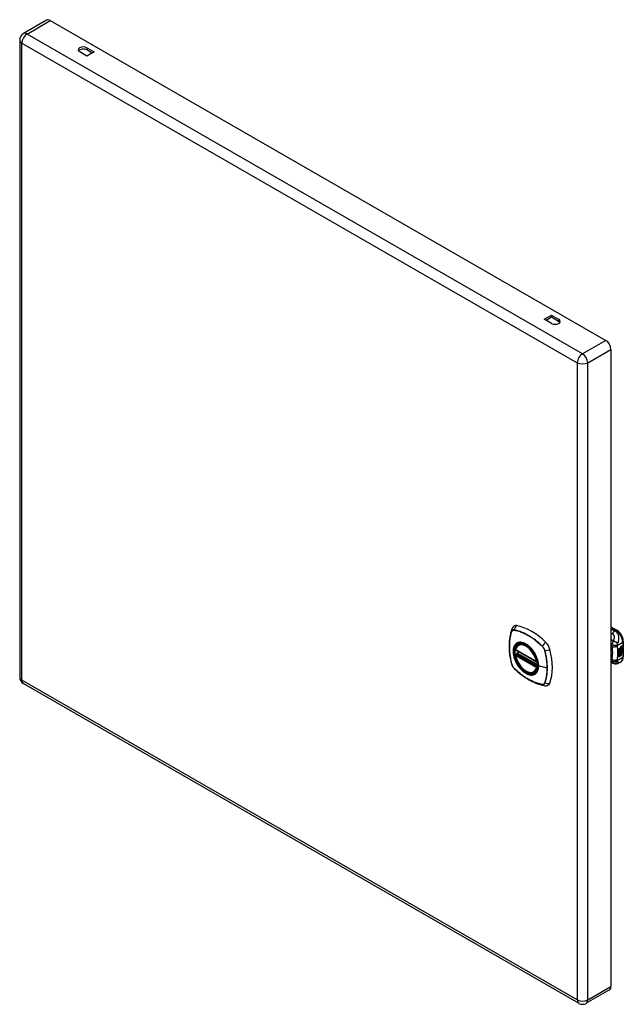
# Model space of a CAD drawing. Header units: inches. Extents: x 64.3 to 76.4, y 20.2 to 39.8.
import ezdxf

# ---------------------------------------------------------------- set-up
doc = ezdxf.new("R2010")
doc.units = ezdxf.units.IN
doc.header["$MEASUREMENT"] = 0
doc.layers.add('Visible Edges(ANSI)', color=7, linetype='Continuous', lineweight=25)
doc.layers.add('Visible Tangent Edges(ANSI)', color=7, linetype='Continuous', lineweight=25)

msp = doc.modelspace()

# ---------------------------------------------------------------- linework, layer by layer
at = {"layer": 'Visible Edges(ANSI)'}
for p, q in [((64.885, 39.76), (64.422, 39.493)), ((64.958, 39.753), (76.007, 33.39)), ((64.349, 39.367), (64.349, 26.686)), ((65.686, 39.212), (65.829, 39.13)), ((65.686, 39.047), (65.542, 39.13)), ((65.792, 39.108), (65.686, 39.169)), ((65.829, 39.13), (65.686, 39.047)), ((74.782, 33.809), (74.925, 33.892)), ((74.925, 33.726), (74.782, 33.809)), ((74.925, 33.848), (74.819, 33.787)), ((74.925, 33.892), (75.069, 33.809)), ((74.925, 33.892), (74.925, 33.848)), ((75.069, 33.766), (74.925, 33.848)), ((76.11, 33.211), (76.11, 20.53)), ((76.11, 27.691), (76.225, 27.625)), ((74.273, 27.334), (74.283, 27.34)), ((76.265, 27.253), (76.303, 27.275)), ((76.265, 27.238), (76.302, 27.259)), ((76.303, 27.259), (76.265, 27.237)), ((76.265, 27.234), (76.303, 27.256)), ((76.265, 27.237), (76.265, 27.253)), ((76.265, 27.22), (76.306, 27.244)), ((76.308, 27.243), (76.265, 27.218)), ((76.265, 27.216), (76.312, 27.243)), ((76.302, 27.266), (76.305, 27.268)), ((76.302, 27.259), (76.302, 27.266)), ((76.303, 27.265), (76.302, 27.266)), ((76.303, 27.259), (76.302, 27.259)), ((76.302, 27.245), (76.302, 27.256)), ((76.303, 27.244), (76.302, 27.245)), ((76.302, 27.235), (76.307, 27.24)), ((76.306, 27.267), (76.303, 27.265)), ((76.303, 27.265), (76.303, 27.259)), ((76.303, 27.256), (76.303, 27.244)), ((76.303, 27.244), (76.308, 27.243)), ((76.312, 27.243), (76.303, 27.234)), ((76.305, 27.259), (76.329, 27.268)), ((76.33, 27.268), (76.305, 27.258)), ((76.306, 27.267), (76.305, 27.268)), ((76.305, 27.264), (76.309, 27.266)), ((76.305, 27.258), (76.305, 27.264)), ((76.305, 27.255), (76.317, 27.249)), ((76.305, 27.246), (76.305, 27.255)), ((76.305, 27.246), (76.312, 27.244)), ((76.313, 27.244), (76.305, 27.246)), ((76.305, 27.233), (76.313, 27.243)), ((76.305, 27.227), (76.316, 27.24)), ((76.317, 27.239), (76.305, 27.224)), ((76.309, 27.268), (76.308, 27.269)), ((76.311, 27.288), (76.309, 27.289)), ((76.31, 27.286), (76.309, 27.287)), ((76.311, 27.27), (76.309, 27.271)), ((76.309, 27.266), (76.309, 27.268)), ((76.313, 27.244), (76.312, 27.244)), ((76.313, 27.299), (76.329, 27.305)), ((76.313, 27.281), (76.329, 27.287)), ((76.313, 27.243), (76.313, 27.244)), ((76.314, 27.306), (76.33, 27.312)), ((76.33, 27.304), (76.314, 27.298)), ((76.33, 27.286), (76.314, 27.28)), ((76.317, 27.239), (76.316, 27.24)), ((76.316, 27.24), (76.329, 27.234)), ((76.317, 27.249), (76.33, 27.264)), ((76.33, 27.233), (76.317, 27.239)), ((76.32, 27.289), (76.33, 27.293)), ((76.32, 27.271), (76.33, 27.275)), ((76.32, 27.246), (76.329, 27.256)), ((76.32, 27.245), (76.32, 27.246)), ((76.321, 27.246), (76.32, 27.246)), ((76.321, 27.244), (76.32, 27.245)), ((76.33, 27.255), (76.321, 27.246)), ((76.321, 27.246), (76.321, 27.244)), ((76.321, 27.244), (76.33, 27.242)), ((76.329, 27.305), (76.329, 27.311)), ((76.33, 27.304), (76.329, 27.305)), ((76.329, 27.287), (76.329, 27.293)), ((76.33, 27.286), (76.329, 27.287)), ((76.329, 27.268), (76.329, 27.274)), ((76.33, 27.268), (76.329, 27.268)), ((76.329, 27.256), (76.329, 27.262)), ((76.33, 27.255), (76.329, 27.256)), ((76.329, 27.234), (76.329, 27.243)), ((76.33, 27.312), (76.33, 27.304)), ((76.33, 27.293), (76.33, 27.286)), ((76.33, 27.275), (76.33, 27.268)), ((76.33, 27.264), (76.33, 27.255)), ((76.33, 27.242), (76.33, 27.233)), ((76.356, 27.398), (76.356, 27.092)), ((74.216, 27.229), (74.63, 26.991)), ((74.216, 27.134), (74.23, 27.142)), ((74.235, 27.153), (74.235, 27.156)), ((74.241, 27.168), (74.282, 27.191)), ((76.265, 27.218), (76.265, 27.234)), ((76.265, 27.201), (76.302, 27.222)), ((76.265, 27.18), (76.265, 27.216)), ((76.266, 27.2), (76.265, 27.2)), ((76.265, 27.18), (76.276, 27.18)), ((76.278, 27.179), (76.265, 27.18)), ((76.265, 27.146), (76.289, 27.179)), ((76.265, 27.162), (76.278, 27.179)), ((76.265, 27.089), (76.265, 27.162)), ((76.266, 27.143), (76.265, 27.144)), ((76.265, 27.091), (76.279, 27.099)), ((76.28, 27.098), (76.265, 27.089)), ((76.303, 27.222), (76.266, 27.2)), ((76.266, 27.2), (76.289, 27.193)), ((76.291, 27.178), (76.266, 27.143)), ((76.266, 27.143), (76.28, 27.152)), ((76.278, 27.179), (76.276, 27.18)), ((76.279, 27.099), (76.279, 27.151)), ((76.28, 27.098), (76.279, 27.099)), ((76.28, 27.152), (76.28, 27.098)), ((76.282, 27.153), (76.297, 27.162)), ((76.282, 27.099), (76.282, 27.153)), ((76.282, 27.101), (76.296, 27.109)), ((76.297, 27.108), (76.282, 27.099)), ((76.289, 27.193), (76.303, 27.213)), ((76.291, 27.178), (76.289, 27.179)), ((76.289, 27.179), (76.303, 27.176)), ((76.304, 27.175), (76.291, 27.178)), ((76.296, 27.109), (76.296, 27.161)), ((76.297, 27.108), (76.296, 27.109)), ((76.297, 27.162), (76.297, 27.108)), ((76.299, 27.171), (76.304, 27.175)), ((76.313, 27.171), (76.299, 27.171)), ((76.3, 27.192), (76.305, 27.199)), ((76.301, 27.192), (76.3, 27.192)), ((76.3, 27.172), (76.312, 27.172)), ((76.3, 27.163), (76.313, 27.171)), ((76.3, 27.109), (76.3, 27.163)), ((76.3, 27.111), (76.313, 27.119)), ((76.315, 27.118), (76.3, 27.109)), ((76.307, 27.199), (76.301, 27.192)), ((76.301, 27.192), (76.322, 27.186)), ((76.302, 27.222), (76.302, 27.235)), ((76.303, 27.234), (76.302, 27.235)), ((76.303, 27.222), (76.302, 27.222)), ((76.303, 27.234), (76.303, 27.222)), ((76.304, 27.175), (76.303, 27.176)), ((76.305, 27.224), (76.305, 27.233)), ((76.307, 27.199), (76.305, 27.199)), ((76.31, 27.206), (76.309, 27.207)), ((76.313, 27.171), (76.312, 27.172)), ((76.313, 27.119), (76.313, 27.172)), ((76.315, 27.171), (76.313, 27.172)), ((76.313, 27.172), (76.336, 27.171)), ((76.315, 27.118), (76.313, 27.119)), ((76.315, 27.219), (76.314, 27.22)), ((76.314, 27.182), (76.32, 27.187)), ((76.315, 27.182), (76.314, 27.182)), ((76.315, 27.206), (76.315, 27.219)), ((76.322, 27.186), (76.315, 27.182)), ((76.315, 27.182), (76.337, 27.17)), ((76.315, 27.171), (76.315, 27.118)), ((76.337, 27.17), (76.315, 27.171)), ((76.318, 27.208), (76.318, 27.227)), ((76.319, 27.208), (76.318, 27.208)), ((76.319, 27.228), (76.319, 27.208)), ((76.325, 27.227), (76.329, 27.23)), ((76.33, 27.233), (76.329, 27.234)), ((76.156, 26.961), (76.11, 26.979)), ((76.159, 26.96), (76.156, 26.961)), ((76.303, 26.986), (76.263, 26.963)), ((74.585, 26.791), (74.595, 26.797)), ((64.422, 26.559), (75.472, 20.197)), ((76.08, 20.463), (75.617, 20.197))]:
    msp.add_line(p, q, dxfattribs=at)
at = {"layer": 'Visible Edges(ANSI)', "flags": 128}
for points in [[(74.135, 27.638), (74.123, 27.601), (74.113, 27.563), (74.104, 27.525), (74.097, 27.485), (74.092, 27.444), (74.088, 27.403), (74.086, 27.361), (74.085, 27.318), (74.086, 27.275), (74.088, 27.231), (74.092, 27.186), (74.097, 27.141), (74.104, 27.096), (74.112, 27.05), (74.121, 27.004), (74.132, 26.958)], [(74.179, 27.701), (74.171, 27.694), (74.164, 27.686), (74.152, 27.67), (74.142, 27.654), (74.135, 27.638)], [(76.356, 27.398), (76.355, 27.414), (76.353, 27.431), (76.35, 27.447), (76.346, 27.463), (76.34, 27.48), (76.334, 27.496), (76.326, 27.512), (76.318, 27.528), (76.309, 27.543), (76.299, 27.557), (76.288, 27.571), (76.276, 27.584), (76.264, 27.596), (76.251, 27.607), (76.238, 27.616), (76.225, 27.625)], [(74.21, 27.242), (74.214, 27.257), (74.22, 27.271), (74.226, 27.284), (74.233, 27.297), (74.242, 27.308), (74.251, 27.318), (74.261, 27.326), (74.273, 27.334)], [(74.527, 27.252), (74.545, 27.23), (74.562, 27.207), (74.579, 27.183), (74.594, 27.157), (74.608, 27.132), (74.621, 27.105), (74.632, 27.079), (74.642, 27.052)], [(74.585, 26.791), (74.573, 26.785), (74.561, 26.781), (74.549, 26.778), (74.535, 26.776), (74.522, 26.775), (74.508, 26.776), (74.494, 26.778), (74.479, 26.782), (74.465, 26.786), (74.45, 26.792), (74.435, 26.799), (74.421, 26.807), (74.406, 26.816), (74.391, 26.826), (74.377, 26.838), (74.363, 26.85), (74.349, 26.863), (74.336, 26.877), (74.323, 26.891), (74.31, 26.907), (74.298, 26.923), (74.286, 26.939), (74.275, 26.956), (74.265, 26.974), (74.255, 26.992), (74.247, 27.01), (74.238, 27.028), (74.231, 27.047), (74.224, 27.066), (74.219, 27.084), (74.214, 27.103), (74.21, 27.121)], [(74.23, 27.142), (74.232, 27.144), (74.234, 27.147), (74.235, 27.15), (74.235, 27.153)], [(76.303, 26.986), (76.316, 26.995), (76.327, 27.006), (76.336, 27.018), (76.344, 27.032), (76.349, 27.046), (76.353, 27.061), (76.355, 27.076), (76.356, 27.092)], [(74.132, 26.958), (74.136, 26.944), (74.142, 26.93), (74.148, 26.916), (74.155, 26.903), (74.162, 26.891), (74.171, 26.879), (74.181, 26.867), (74.191, 26.856)], [(74.191, 26.856), (74.226, 26.824), (74.261, 26.792), (74.296, 26.763), (74.332, 26.734), (74.368, 26.707), (74.405, 26.682), (74.442, 26.658), (74.479, 26.636), (74.516, 26.615), (74.554, 26.596), (74.592, 26.579), (74.63, 26.563), (74.667, 26.55), (74.705, 26.538), (74.743, 26.528), (74.781, 26.52)], [(76.263, 26.963), (76.254, 26.958), (76.245, 26.954), (76.235, 26.952), (76.225, 26.95), (76.215, 26.949), (76.206, 26.948), (76.196, 26.949), (76.187, 26.951), (76.184, 26.952), (76.181, 26.952), (76.177, 26.954), (76.171, 26.955), (76.165, 26.957), (76.159, 26.96)], [(74.781, 26.52), (74.798, 26.518), (74.817, 26.518), (74.837, 26.521), (74.847, 26.523), (74.856, 26.526)]]:
    msp.add_lwpolyline(points, dxfattribs=at)
at = {"layer": 'Visible Edges(ANSI)'}
for centre, radius, start, end in [((64.495, 39.367), 0.146, 119.936, 180), ((74.222, 27.24), 0.0118, 166.5789, 240.064), ((74.222, 27.123), 0.0118, 119.936, 190.602), ((74.247, 27.157), 0.0118, 119.936, 187.8207), ((74.636, 27.001), 0.0118, 240.064, 282.6676), ((64.495, 26.686), 0.146, 180, 240.064), ((75.544, 20.323), 0.146, 240.064, 299.936)]:
    msp.add_arc(centre, radius, start, end, dxfattribs=at)
for centre, major_axis, ratio, start_param, end_param in [((64.958, 39.633), (-0.073, 0.127), 0.578093, 5.499721, 6.283185), ((65.614, 39.171), (-0.102, 0), 0.575862, 3.926991, 7.068583), ((65.614, 39.128), (-0.102, 0), 0.575862, 3.926991, 5.903467), ((74.997, 33.768), (0.102, 0), 0.575862, 3.926991, 7.068583), ((74.997, 33.724), (0.101, 0), 0.575862, 0.379718, 0.785398), ((76.007, 33.27), (0.073, -0.127), 0.578093, 0.787332, 2.358128), ((74.276, 27.553), (-0.088, 0.154), 0.578093, 5.827357, 6.382176), ((74.526, 26.555), (-0.639, 1.109), 0.578093, 5.172085, 5.827357), ((74.422, 27.058), (0.157, -0.273), 0.578093, 2.362013, 7.062765), ((74.777, 27.264), (0.088, -0.154), 0.578093, 1.114968, 2.030492), ((74.039, 27.399), (-0.639, 1.109), 0.578093, 3.601288, 4.256561), ((76.313, 27.282), (-0.008, -0.0139), 0.578093, 5.599531, 6.283185), ((76.314, 27.281), (-0.008, -0.0139), 0.578093, 5.474827, 6.308913), ((76.309, 27.297), (0.00349, 0.00607), 0.578093, 1.10591, 2.348655), ((76.316, 27.301), (-0.0082, -0.0142), 0.578093, 5.490247, 6.612005), ((76.309, 27.279), (0.00337, 0.00586), 0.578093, 1.080045, 2.345144), ((76.315, 27.282), (-0.008, -0.0139), 0.578093, 5.486737, 6.497871), ((76.312, 27.289), (0.0096, 0.0166), 0.578093, 0.591478, 1.10591), ((76.314, 27.301), (-0.0082, -0.0142), 0.578093, 0.086325, 0.32882), ((76.311, 27.271), (0.0096, 0.0166), 0.578093, 0.846591, 1.080045), ((76.314, 27.283), (-0.008, -0.0139), 0.578093, 0.088333, 0.214686), ((76.311, 27.294), (0.002, 0.00347), 0.578093, 1.194468, 2.460773), ((76.314, 27.297), (-0.00419, -0.00728), 0.578093, 5.602365, 6.283185), ((76.311, 27.276), (0.002, 0.00347), 0.578093, 1.194614, 2.459504), ((76.314, 27.278), (-0.00419, -0.00728), 0.578093, 5.601097, 6.283185), ((76.312, 27.292), (0.00409, 0.00711), 0.578093, 0.608795, 1.194468), ((76.312, 27.294), (-0.002, -0.00347), 0.578093, 4.33606, 5.602365), ((76.315, 27.296), (-0.00419, -0.00728), 0.578093, 5.602365, 6.501309), ((76.312, 27.274), (0.00409, 0.00711), 0.578093, 0.608932, 1.194614), ((76.312, 27.275), (-0.002, -0.00347), 0.578093, 4.336206, 5.601097), ((76.315, 27.277), (-0.00419, -0.00728), 0.578093, 5.601097, 6.50115), ((76.313, 27.291), (-0.00409, -0.00711), 0.578093, 3.750388, 4.33606), ((76.313, 27.273), (-0.00409, -0.00711), 0.578093, 3.750524, 4.336206), ((76.323, 27.316), (-0.0155, -0.0269), 0.578093, 0.234705, 0.623342), ((76.324, 27.298), (-0.0155, -0.0269), 0.578093, 0.217964, 0.608932), ((76.317, 27.218), (-0.011, -0.0191), 0.578093, 5.44239, 6.249461), ((76.318, 27.217), (-0.011, -0.0191), 0.578093, 5.27034, 6.249461), ((76.311, 27.216), (0.00506, 0.00878), 0.578093, 1.199629, 2.268394), ((76.318, 27.217), (-0.0099, -0.0173), 0.578093, 5.328451, 6.266738), ((76.312, 27.214), (-0.00364, -0.00633), 0.578093, 4.818058, 5.834093), ((76.315, 27.217), (-0.00559, -0.00971), 0.578093, 5.834093, 6.283185), ((76.311, 27.214), (0.00318, 0.00552), 0.578093, 0.285255, 1.676465), ((76.313, 27.213), (-0.00364, -0.00633), 0.578093, 4.818058, 5.834093), ((76.32, 27.224), (-0.0132, -0.023), 0.578093, 0.05511, 0.723506), ((76.322, 27.223), (-0.0132, -0.023), 0.578093, 6.266738, 7.006692), ((76.314, 27.21), (0.0094, 0.0163), 0.578093, 0.3673, 1.199629), ((76.313, 27.213), (0.00318, 0.00552), 0.578093, 0.285255, 1.676465), ((76.316, 27.216), (-0.00559, -0.00971), 0.578093, 5.834093, 6.944434), ((76.32, 27.213), (0.0066, 0.0114), 0.578093, 3.865099, 5.348557), ((76.321, 27.213), (0.00319, 0.00555), 0.578093, 3.637533, 5.053908), ((76.321, 27.212), (-0.0066, -0.0114), 0.578093, 0.723506, 2.206964), ((76.312, 27.213), (0.0102, 0.0177), 0.578093, 5.053908, 5.889616), ((76.3, 27.205), (0.0202, 0.0351), 0.578093, 5.348557, 5.747216), ((76.302, 27.204), (-0.0202, -0.0351), 0.578093, 2.206964, 2.656801), ((74.777, 26.684), (0.088, -0.154), 0.578093, 6.184194, 6.742881), ((76.007, 20.589), (0.073, -0.127), 0.578093, 0, 0.787332)]:
    msp.add_ellipse(centre, major_axis=major_axis, ratio=ratio, start_param=start_param, end_param=end_param, dxfattribs=at)
msp.add_ellipse((74.418, 27.056), major_axis=(-0.16, 0.277), ratio=0.578093, dxfattribs=at)
at = {"layer": 'Visible Tangent Edges(ANSI)'}
for p, q in [((64.495, 39.486), (64.958, 39.753)), ((75.544, 33.123), (64.495, 39.486)), ((64.392, 39.307), (75.441, 32.945)), ((64.392, 26.626), (64.392, 39.307)), ((65.686, 39.212), (65.686, 39.169)), ((75.069, 33.809), (75.069, 33.766)), ((76.007, 33.39), (75.544, 33.123)), ((75.648, 32.945), (76.11, 33.211)), ((75.441, 32.945), (75.441, 20.264)), ((75.648, 20.264), (75.648, 32.945)), ((76.11, 27.678), (76.205, 27.623)), ((74.136, 27.593), (74.136, 27.594)), ((74.187, 27.623), (74.188, 27.623)), ((76.205, 27.623), (76.182, 27.61)), ((74.742, 27.304), (74.742, 27.304)), ((76.237, 27.32), (76.344, 27.382)), ((76.309, 27.292), (76.308, 27.292)), ((76.309, 27.273), (76.308, 27.274)), ((76.311, 27.296), (76.309, 27.297)), ((76.311, 27.278), (76.309, 27.278)), ((76.314, 27.298), (76.313, 27.299)), ((76.314, 27.28), (76.313, 27.281)), ((76.344, 27.382), (76.344, 27.076)), ((74.627, 26.996), (74.213, 27.235)), ((74.213, 27.119), (74.627, 26.88)), ((74.222, 27.133), (74.233, 27.14)), ((74.636, 26.895), (74.222, 27.133)), ((74.233, 27.14), (74.643, 26.904)), ((74.644, 26.921), (74.241, 27.152)), ((74.247, 27.167), (74.285, 27.189)), ((74.644, 26.938), (74.247, 27.167)), ((74.794, 27.214), (74.794, 27.214)), ((76.126, 27.041), (76.11, 27.048)), ((76.344, 27.076), (76.237, 27.014)), ((76.309, 27.208), (76.307, 27.209)), ((76.309, 27.215), (76.308, 27.215)), ((76.32, 27.201), (76.319, 27.202)), ((76.33, 27.216), (76.329, 27.216)), ((74.136, 26.952), (74.136, 26.952)), ((74.188, 26.862), (74.187, 26.862)), ((74.643, 26.899), (74.636, 26.895)), ((74.84, 26.867), (74.669, 26.91)), ((75.441, 20.264), (64.392, 26.626)), ((74.742, 26.543), (74.742, 26.543)), ((74.794, 26.573), (74.794, 26.573)), ((75.648, 20.264), (76.11, 20.53))]:
    msp.add_line(p, q, dxfattribs=at)
at = {"layer": 'Visible Tangent Edges(ANSI)', "flags": 128}
for points in [[(76.182, 27.61), (76.179, 27.611), (76.176, 27.612), (76.173, 27.613), (76.17, 27.615), (76.167, 27.616), (76.164, 27.617), (76.161, 27.618), (76.158, 27.619), (76.155, 27.621), (76.152, 27.622), (76.149, 27.623), (76.146, 27.624), (76.143, 27.625), (76.14, 27.626), (76.137, 27.628), (76.134, 27.629), (76.131, 27.63), (76.128, 27.631), (76.125, 27.632), (76.122, 27.634), (76.119, 27.635), (76.116, 27.636), (76.113, 27.637), (76.11, 27.638)], [(74.135, 27.595), (74.128, 27.574), (74.121, 27.551), (74.115, 27.528), (74.11, 27.505), (74.105, 27.481), (74.101, 27.456), (74.097, 27.431), (74.094, 27.406), (74.092, 27.38), (74.09, 27.353), (74.089, 27.327), (74.089, 27.3), (74.089, 27.272), (74.09, 27.244), (74.092, 27.216), (74.094, 27.188), (74.097, 27.159), (74.101, 27.13), (74.105, 27.101), (74.11, 27.072), (74.115, 27.042), (74.121, 27.012), (74.128, 26.983), (74.135, 26.953)], [(74.136, 26.952), (74.128, 26.982), (74.122, 27.012), (74.116, 27.042), (74.11, 27.071), (74.105, 27.101), (74.101, 27.13), (74.098, 27.159), (74.095, 27.187), (74.093, 27.216), (74.091, 27.244), (74.09, 27.271), (74.09, 27.299), (74.09, 27.326), (74.091, 27.352), (74.092, 27.379), (74.095, 27.404), (74.098, 27.43), (74.101, 27.455), (74.105, 27.479), (74.11, 27.503), (74.116, 27.527), (74.122, 27.549), (74.128, 27.572), (74.136, 27.593)], [(74.188, 27.626), (74.185, 27.626), (74.182, 27.627), (74.179, 27.627), (74.176, 27.627), (74.173, 27.627), (74.17, 27.626), (74.167, 27.626), (74.165, 27.625), (74.162, 27.625), (74.16, 27.624), (74.157, 27.623), (74.155, 27.621), (74.153, 27.62), (74.151, 27.618), (74.149, 27.617), (74.147, 27.615), (74.145, 27.613), (74.143, 27.611), (74.141, 27.608), (74.14, 27.606), (74.139, 27.604), (74.137, 27.601), (74.136, 27.598), (74.135, 27.595)], [(74.136, 27.594), (74.137, 27.596), (74.138, 27.599), (74.139, 27.602), (74.141, 27.604), (74.142, 27.606), (74.144, 27.608), (74.146, 27.611), (74.147, 27.612), (74.149, 27.614), (74.151, 27.616), (74.153, 27.617), (74.156, 27.619), (74.158, 27.62), (74.16, 27.621), (74.163, 27.622), (74.165, 27.623), (74.168, 27.623), (74.17, 27.624), (74.173, 27.624), (74.176, 27.624), (74.179, 27.624), (74.182, 27.624), (74.184, 27.624), (74.187, 27.623)], [(74.744, 27.306), (74.721, 27.327), (74.698, 27.348), (74.676, 27.368), (74.653, 27.387), (74.629, 27.406), (74.606, 27.424), (74.583, 27.442), (74.559, 27.459), (74.536, 27.475), (74.512, 27.49), (74.488, 27.505), (74.465, 27.519), (74.441, 27.532), (74.418, 27.544), (74.394, 27.556), (74.371, 27.567), (74.348, 27.577), (74.324, 27.586), (74.301, 27.595), (74.278, 27.603), (74.255, 27.61), (74.232, 27.616), (74.21, 27.621), (74.188, 27.626)], [(74.188, 27.623), (74.21, 27.619), (74.233, 27.614), (74.255, 27.608), (74.278, 27.601), (74.301, 27.593), (74.324, 27.585), (74.347, 27.575), (74.371, 27.565), (74.394, 27.555), (74.417, 27.543), (74.441, 27.531), (74.464, 27.517), (74.488, 27.504), (74.511, 27.489), (74.535, 27.474), (74.558, 27.457), (74.582, 27.441), (74.605, 27.423), (74.628, 27.405), (74.651, 27.386), (74.674, 27.366), (74.697, 27.346), (74.72, 27.326), (74.742, 27.304)], [(76.11, 27.563), (76.111, 27.562), (76.113, 27.562), (76.114, 27.561), (76.115, 27.561), (76.116, 27.56), (76.117, 27.56), (76.119, 27.559), (76.12, 27.559), (76.121, 27.558), (76.122, 27.558), (76.123, 27.558), (76.125, 27.557), (76.126, 27.557), (76.127, 27.556), (76.128, 27.556), (76.129, 27.555), (76.131, 27.555), (76.132, 27.554), (76.133, 27.554), (76.134, 27.553), (76.136, 27.553), (76.137, 27.552), (76.138, 27.552), (76.139, 27.551)], [(76.157, 27.405), (76.155, 27.407), (76.153, 27.408), (76.151, 27.409), (76.149, 27.411), (76.147, 27.412), (76.145, 27.413), (76.143, 27.415), (76.141, 27.416), (76.139, 27.417), (76.137, 27.419), (76.135, 27.42), (76.134, 27.421), (76.132, 27.423), (76.13, 27.424), (76.128, 27.425), (76.126, 27.427), (76.124, 27.428), (76.122, 27.429), (76.12, 27.431), (76.118, 27.432), (76.116, 27.433), (76.114, 27.435), (76.112, 27.436), (76.11, 27.437)], [(76.182, 27.61), (76.18, 27.608), (76.178, 27.607), (76.176, 27.605), (76.174, 27.603), (76.172, 27.601), (76.17, 27.599), (76.168, 27.597), (76.167, 27.595), (76.165, 27.592), (76.163, 27.59), (76.161, 27.587), (76.159, 27.585), (76.157, 27.582), (76.155, 27.58), (76.154, 27.577), (76.152, 27.574), (76.15, 27.572), (76.149, 27.569), (76.147, 27.566), (76.145, 27.563), (76.144, 27.56), (76.142, 27.557), (76.141, 27.554), (76.139, 27.551)], [(76.139, 27.551), (76.145, 27.549), (76.15, 27.545), (76.155, 27.541), (76.159, 27.536), (76.162, 27.531), (76.165, 27.525), (76.167, 27.519), (76.169, 27.512), (76.17, 27.506), (76.171, 27.5), (76.171, 27.493), (76.172, 27.486), (76.172, 27.48), (76.171, 27.473), (76.171, 27.466), (76.17, 27.46), (76.169, 27.453), (76.168, 27.446), (76.167, 27.439), (76.165, 27.432), (76.163, 27.426), (76.161, 27.419), (76.159, 27.412), (76.157, 27.405)], [(76.245, 27.358), (76.249, 27.366), (76.252, 27.375), (76.255, 27.384), (76.257, 27.393), (76.26, 27.402), (76.262, 27.412), (76.264, 27.421), (76.265, 27.431), (76.266, 27.441), (76.267, 27.451), (76.267, 27.462), (76.267, 27.473), (76.265, 27.484), (76.264, 27.496), (76.261, 27.508), (76.257, 27.52), (76.252, 27.533), (76.246, 27.546), (76.239, 27.558), (76.23, 27.571), (76.219, 27.582), (76.208, 27.593), (76.195, 27.602), (76.182, 27.61)], [(74.223, 27.353), (74.214, 27.345), (74.206, 27.336), (74.198, 27.326), (74.191, 27.315), (74.185, 27.304), (74.18, 27.291), (74.175, 27.278), (74.171, 27.264), (74.168, 27.249), (74.166, 27.234), (74.165, 27.217), (74.165, 27.201), (74.165, 27.184), (74.166, 27.166), (74.169, 27.148), (74.171, 27.13), (74.175, 27.112), (74.18, 27.093), (74.185, 27.074), (74.191, 27.055), (74.198, 27.037), (74.206, 27.018), (74.214, 27), (74.223, 26.981)], [(74.667, 26.912), (74.661, 26.854), (74.644, 26.805), (74.616, 26.768), (74.58, 26.744), (74.536, 26.734), (74.486, 26.74), (74.433, 26.759), (74.38, 26.793), (74.328, 26.839), (74.28, 26.894), (74.239, 26.957), (74.206, 27.025), (74.183, 27.094), (74.171, 27.161), (74.169, 27.224), (74.18, 27.278), (74.201, 27.323), (74.232, 27.355), (74.272, 27.373), (74.318, 27.377), (74.37, 27.366), (74.423, 27.341), (74.476, 27.302), (74.526, 27.252)], [(74.256, 27.373), (74.254, 27.372), (74.253, 27.371), (74.251, 27.371), (74.25, 27.37), (74.248, 27.369), (74.247, 27.369), (74.246, 27.368), (74.244, 27.367), (74.243, 27.367), (74.241, 27.366), (74.24, 27.365), (74.239, 27.364), (74.237, 27.363), (74.236, 27.363), (74.234, 27.362), (74.233, 27.361), (74.232, 27.36), (74.23, 27.359), (74.229, 27.358), (74.228, 27.357), (74.226, 27.356), (74.225, 27.355), (74.224, 27.354), (74.223, 27.353)], [(74.578, 27.187), (74.566, 27.204), (74.554, 27.221), (74.542, 27.237), (74.529, 27.252), (74.516, 27.267), (74.503, 27.281), (74.489, 27.294), (74.475, 27.306), (74.461, 27.318), (74.446, 27.329), (74.432, 27.339), (74.417, 27.347), (74.402, 27.355), (74.388, 27.362), (74.373, 27.368), (74.359, 27.373), (74.345, 27.377), (74.331, 27.379), (74.318, 27.381), (74.304, 27.381), (74.292, 27.381), (74.279, 27.379), (74.267, 27.376), (74.256, 27.373)], [(74.742, 27.304), (74.745, 27.301), (74.748, 27.298), (74.751, 27.295), (74.754, 27.291), (74.757, 27.288), (74.759, 27.285), (74.762, 27.281), (74.765, 27.278), (74.767, 27.274), (74.77, 27.27), (74.772, 27.266), (74.774, 27.263), (74.776, 27.259), (74.778, 27.255), (74.78, 27.251), (74.782, 27.247), (74.784, 27.243), (74.786, 27.239), (74.788, 27.235), (74.789, 27.231), (74.79, 27.227), (74.792, 27.223), (74.793, 27.218), (74.794, 27.214)], [(74.796, 27.214), (74.795, 27.219), (74.794, 27.223), (74.793, 27.227), (74.791, 27.231), (74.79, 27.235), (74.788, 27.239), (74.786, 27.244), (74.784, 27.248), (74.782, 27.252), (74.78, 27.256), (74.778, 27.26), (74.776, 27.264), (74.774, 27.268), (74.771, 27.272), (74.769, 27.275), (74.766, 27.279), (74.764, 27.283), (74.761, 27.286), (74.758, 27.29), (74.755, 27.293), (74.752, 27.296), (74.75, 27.3), (74.747, 27.303), (74.744, 27.306)], [(76.11, 27.305), (76.111, 27.304), (76.111, 27.304), (76.112, 27.304), (76.113, 27.303), (76.113, 27.303), (76.114, 27.302), (76.115, 27.302), (76.115, 27.301), (76.116, 27.301), (76.117, 27.3), (76.117, 27.3), (76.118, 27.3), (76.119, 27.299), (76.119, 27.299), (76.12, 27.298), (76.121, 27.298), (76.121, 27.297), (76.122, 27.297), (76.123, 27.296), (76.123, 27.296), (76.124, 27.296), (76.125, 27.295), (76.125, 27.295), (76.126, 27.294)], [(76.127, 27.33), (76.127, 27.328), (76.127, 27.327), (76.126, 27.325), (76.126, 27.323), (76.126, 27.322), (76.126, 27.32), (76.126, 27.318), (76.125, 27.317), (76.125, 27.315), (76.125, 27.314), (76.125, 27.312), (76.125, 27.311), (76.125, 27.309), (76.125, 27.308), (76.125, 27.306), (76.125, 27.305), (76.125, 27.303), (76.125, 27.302), (76.125, 27.301), (76.125, 27.299), (76.125, 27.298), (76.126, 27.297), (76.126, 27.295), (76.126, 27.294)], [(76.236, 27.307), (76.233, 27.305), (76.229, 27.302), (76.225, 27.3), (76.221, 27.298), (76.217, 27.296), (76.212, 27.294), (76.207, 27.292), (76.202, 27.29), (76.197, 27.289), (76.192, 27.287), (76.186, 27.286), (76.181, 27.286), (76.176, 27.285), (76.17, 27.285), (76.165, 27.285), (76.16, 27.285), (76.155, 27.286), (76.15, 27.286), (76.145, 27.287), (76.141, 27.288), (76.137, 27.29), (76.133, 27.291), (76.129, 27.293), (76.126, 27.294)], [(76.126, 27.294), (76.127, 27.291), (76.127, 27.287), (76.128, 27.284), (76.129, 27.28), (76.129, 27.277), (76.13, 27.273), (76.131, 27.27), (76.131, 27.266), (76.132, 27.262), (76.132, 27.259), (76.133, 27.255), (76.133, 27.251), (76.134, 27.248), (76.134, 27.244), (76.134, 27.24), (76.135, 27.237), (76.135, 27.233), (76.136, 27.229), (76.136, 27.225), (76.136, 27.221), (76.136, 27.218), (76.137, 27.214), (76.137, 27.21), (76.137, 27.206)], [(76.157, 27.405), (76.155, 27.402), (76.153, 27.399), (76.152, 27.396), (76.15, 27.393), (76.149, 27.391), (76.147, 27.388), (76.146, 27.385), (76.144, 27.382), (76.143, 27.379), (76.142, 27.376), (76.14, 27.373), (76.139, 27.37), (76.138, 27.366), (76.136, 27.363), (76.135, 27.359), (76.134, 27.356), (76.133, 27.353), (76.132, 27.349), (76.131, 27.346), (76.13, 27.343), (76.129, 27.34), (76.129, 27.336), (76.128, 27.333), (76.127, 27.33)], [(76.237, 27.32), (76.233, 27.319), (76.23, 27.319), (76.226, 27.318), (76.222, 27.317), (76.218, 27.317), (76.213, 27.316), (76.209, 27.316), (76.204, 27.316), (76.199, 27.316), (76.194, 27.316), (76.188, 27.317), (76.183, 27.317), (76.178, 27.318), (76.172, 27.318), (76.167, 27.319), (76.162, 27.32), (76.157, 27.321), (76.152, 27.322), (76.148, 27.323), (76.143, 27.325), (76.139, 27.326), (76.135, 27.327), (76.131, 27.329), (76.127, 27.33)], [(76.245, 27.358), (76.243, 27.36), (76.241, 27.362), (76.238, 27.364), (76.235, 27.367), (76.232, 27.369), (76.229, 27.371), (76.226, 27.374), (76.222, 27.376), (76.218, 27.379), (76.214, 27.381), (76.21, 27.383), (76.206, 27.385), (76.202, 27.388), (76.198, 27.39), (76.194, 27.392), (76.189, 27.394), (76.185, 27.396), (76.181, 27.397), (76.177, 27.399), (76.173, 27.4), (76.168, 27.402), (76.165, 27.403), (76.161, 27.404), (76.157, 27.405)], [(76.236, 27.307), (76.236, 27.308), (76.236, 27.308), (76.236, 27.309), (76.236, 27.309), (76.236, 27.31), (76.236, 27.31), (76.236, 27.311), (76.236, 27.311), (76.236, 27.312), (76.236, 27.312), (76.236, 27.313), (76.236, 27.313), (76.236, 27.314), (76.236, 27.314), (76.236, 27.315), (76.236, 27.315), (76.236, 27.316), (76.236, 27.317), (76.236, 27.317), (76.236, 27.318), (76.236, 27.318), (76.236, 27.319), (76.237, 27.319), (76.237, 27.32)], [(76.236, 27.027), (76.238, 27.039), (76.24, 27.052), (76.242, 27.065), (76.243, 27.077), (76.245, 27.09), (76.246, 27.102), (76.247, 27.114), (76.248, 27.126), (76.248, 27.139), (76.249, 27.151), (76.249, 27.163), (76.249, 27.174), (76.249, 27.186), (76.249, 27.198), (76.248, 27.209), (76.248, 27.221), (76.247, 27.232), (76.246, 27.243), (76.245, 27.254), (76.243, 27.265), (76.242, 27.276), (76.24, 27.286), (76.238, 27.297), (76.236, 27.307)], [(76.237, 27.32), (76.237, 27.322), (76.237, 27.324), (76.237, 27.325), (76.238, 27.327), (76.238, 27.329), (76.238, 27.331), (76.239, 27.332), (76.239, 27.334), (76.239, 27.336), (76.239, 27.338), (76.24, 27.339), (76.24, 27.341), (76.241, 27.343), (76.241, 27.344), (76.241, 27.346), (76.242, 27.347), (76.242, 27.348), (76.242, 27.35), (76.243, 27.351), (76.243, 27.352), (76.244, 27.354), (76.244, 27.355), (76.245, 27.356), (76.245, 27.358)], [(74.23, 27.142), (74.229, 27.141), (74.229, 27.141), (74.229, 27.141), (74.229, 27.141), (74.229, 27.141), (74.229, 27.141), (74.23, 27.141), (74.23, 27.141), (74.23, 27.141), (74.23, 27.141), (74.23, 27.141), (74.23, 27.141), (74.23, 27.141), (74.23, 27.141), (74.23, 27.141), (74.23, 27.141), (74.23, 27.141), (74.231, 27.141), (74.231, 27.141), (74.231, 27.141), (74.231, 27.14), (74.231, 27.14), (74.231, 27.14), (74.232, 27.14)], [(74.23, 27.142), (74.23, 27.142), (74.23, 27.142), (74.23, 27.142), (74.23, 27.142), (74.23, 27.142), (74.23, 27.142), (74.23, 27.142), (74.23, 27.142), (74.23, 27.142), (74.23, 27.142), (74.23, 27.142), (74.23, 27.142), (74.23, 27.142), (74.23, 27.142), (74.23, 27.142), (74.23, 27.142), (74.23, 27.142), (74.23, 27.142), (74.23, 27.142), (74.23, 27.142), (74.23, 27.142), (74.23, 27.142), (74.23, 27.142), (74.23, 27.142)], [(74.232, 27.14), (74.232, 27.14), (74.232, 27.14), (74.232, 27.14), (74.232, 27.14), (74.232, 27.14), (74.232, 27.14), (74.232, 27.14), (74.232, 27.14), (74.232, 27.14), (74.232, 27.14), (74.232, 27.14), (74.232, 27.14), (74.232, 27.14), (74.232, 27.14), (74.233, 27.14), (74.233, 27.14), (74.233, 27.14), (74.233, 27.14), (74.233, 27.14), (74.233, 27.14), (74.233, 27.14), (74.233, 27.14), (74.233, 27.14), (74.233, 27.14)], [(74.235, 27.155), (74.235, 27.155), (74.235, 27.155), (74.235, 27.155), (74.235, 27.154), (74.235, 27.154), (74.235, 27.154), (74.235, 27.154), (74.235, 27.154), (74.235, 27.154), (74.235, 27.154), (74.235, 27.154), (74.235, 27.154), (74.235, 27.154), (74.235, 27.154), (74.235, 27.154), (74.235, 27.154), (74.235, 27.154), (74.235, 27.154), (74.235, 27.154), (74.235, 27.153), (74.235, 27.153), (74.235, 27.153), (74.235, 27.153), (74.235, 27.153)], [(74.238, 27.154), (74.238, 27.154), (74.238, 27.154), (74.238, 27.154), (74.238, 27.154), (74.237, 27.154), (74.237, 27.154), (74.237, 27.154), (74.237, 27.154), (74.237, 27.154), (74.237, 27.155), (74.237, 27.155), (74.236, 27.155), (74.236, 27.155), (74.236, 27.155), (74.236, 27.155), (74.236, 27.155), (74.236, 27.155), (74.236, 27.155), (74.236, 27.155), (74.236, 27.155), (74.236, 27.155), (74.235, 27.155), (74.235, 27.155), (74.235, 27.155)], [(74.241, 27.152), (74.241, 27.153), (74.241, 27.153), (74.241, 27.153), (74.241, 27.153), (74.241, 27.153), (74.241, 27.153), (74.24, 27.153), (74.24, 27.153), (74.24, 27.153), (74.24, 27.153), (74.24, 27.153), (74.24, 27.153), (74.24, 27.153), (74.24, 27.153), (74.24, 27.153), (74.239, 27.154), (74.239, 27.154), (74.239, 27.154), (74.239, 27.154), (74.239, 27.154), (74.239, 27.154), (74.239, 27.154), (74.239, 27.154), (74.238, 27.154)], [(74.611, 27.13), (74.61, 27.132), (74.608, 27.135), (74.607, 27.137), (74.606, 27.14), (74.605, 27.142), (74.603, 27.144), (74.602, 27.147), (74.601, 27.149), (74.599, 27.152), (74.598, 27.154), (74.597, 27.157), (74.595, 27.159), (74.594, 27.161), (74.592, 27.164), (74.591, 27.166), (74.589, 27.169), (74.588, 27.171), (74.587, 27.173), (74.585, 27.176), (74.584, 27.178), (74.582, 27.18), (74.581, 27.183), (74.579, 27.185), (74.578, 27.187)], [(74.669, 26.91), (74.669, 26.919), (74.669, 26.927), (74.668, 26.936), (74.668, 26.945), (74.667, 26.954), (74.666, 26.963), (74.664, 26.972), (74.663, 26.981), (74.661, 26.99), (74.659, 26.999), (74.657, 27.009), (74.654, 27.018), (74.652, 27.027), (74.649, 27.037), (74.646, 27.046), (74.643, 27.055), (74.639, 27.065), (74.636, 27.074), (74.632, 27.083), (74.628, 27.093), (74.624, 27.102), (74.62, 27.111), (74.616, 27.121), (74.611, 27.13)], [(74.642, 27.052), (74.644, 27.046), (74.646, 27.04), (74.648, 27.034), (74.649, 27.028), (74.651, 27.022), (74.653, 27.016), (74.654, 27.01), (74.655, 27.004), (74.657, 26.998), (74.658, 26.992), (74.659, 26.986), (74.66, 26.98), (74.661, 26.974), (74.662, 26.969), (74.663, 26.963), (74.664, 26.957), (74.664, 26.951), (74.665, 26.946), (74.665, 26.94), (74.666, 26.934), (74.666, 26.929), (74.666, 26.923), (74.667, 26.918), (74.667, 26.912)], [(74.794, 27.214), (74.798, 27.199), (74.801, 27.184), (74.805, 27.169), (74.808, 27.154), (74.811, 27.139), (74.814, 27.124), (74.817, 27.11), (74.82, 27.095), (74.822, 27.08), (74.824, 27.065), (74.827, 27.051), (74.829, 27.036), (74.83, 27.022), (74.832, 27.007), (74.834, 26.993), (74.835, 26.979), (74.836, 26.964), (74.837, 26.95), (74.838, 26.936), (74.839, 26.922), (74.84, 26.908), (74.84, 26.894), (74.84, 26.881), (74.84, 26.867)], [(74.796, 26.572), (74.803, 26.593), (74.81, 26.616), (74.816, 26.639), (74.821, 26.662), (74.826, 26.686), (74.83, 26.711), (74.834, 26.736), (74.837, 26.761), (74.839, 26.787), (74.84, 26.813), (74.841, 26.84), (74.842, 26.867), (74.841, 26.895), (74.84, 26.922), (74.839, 26.95), (74.837, 26.979), (74.834, 27.008), (74.83, 27.037), (74.826, 27.066), (74.821, 27.095), (74.816, 27.125), (74.81, 27.155), (74.803, 27.184), (74.796, 27.214)], [(76.126, 27.041), (76.126, 27.04), (76.126, 27.038), (76.125, 27.036), (76.125, 27.034), (76.125, 27.033), (76.125, 27.031), (76.125, 27.03), (76.125, 27.028), (76.125, 27.026), (76.125, 27.025), (76.125, 27.023), (76.125, 27.021), (76.125, 27.02), (76.125, 27.018), (76.125, 27.017), (76.125, 27.015), (76.126, 27.013), (76.126, 27.012), (76.126, 27.01), (76.126, 27.008), (76.126, 27.007), (76.127, 27.005), (76.127, 27.004), (76.127, 27.002)], [(76.137, 27.142), (76.137, 27.138), (76.137, 27.134), (76.136, 27.129), (76.136, 27.125), (76.136, 27.121), (76.136, 27.117), (76.135, 27.113), (76.135, 27.109), (76.134, 27.105), (76.134, 27.1), (76.134, 27.096), (76.133, 27.092), (76.133, 27.088), (76.132, 27.084), (76.132, 27.079), (76.131, 27.075), (76.131, 27.071), (76.13, 27.067), (76.129, 27.062), (76.129, 27.058), (76.128, 27.054), (76.127, 27.05), (76.127, 27.045), (76.126, 27.041)], [(76.236, 27.027), (76.233, 27.025), (76.229, 27.024), (76.225, 27.023), (76.221, 27.023), (76.217, 27.022), (76.212, 27.022), (76.207, 27.021), (76.202, 27.021), (76.197, 27.021), (76.192, 27.021), (76.186, 27.022), (76.181, 27.022), (76.176, 27.023), (76.17, 27.024), (76.165, 27.025), (76.16, 27.027), (76.155, 27.028), (76.15, 27.03), (76.145, 27.031), (76.141, 27.033), (76.137, 27.035), (76.133, 27.037), (76.129, 27.039), (76.126, 27.041)], [(76.137, 27.206), (76.137, 27.204), (76.137, 27.201), (76.137, 27.198), (76.137, 27.196), (76.138, 27.193), (76.138, 27.19), (76.138, 27.188), (76.138, 27.185), (76.138, 27.182), (76.138, 27.18), (76.138, 27.177), (76.138, 27.174), (76.138, 27.172), (76.138, 27.169), (76.138, 27.166), (76.138, 27.164), (76.138, 27.161), (76.138, 27.158), (76.138, 27.155), (76.137, 27.153), (76.137, 27.15), (76.137, 27.147), (76.137, 27.145), (76.137, 27.142)], [(74.135, 26.953), (74.136, 26.948), (74.137, 26.944), (74.139, 26.94), (74.14, 26.936), (74.141, 26.932), (74.143, 26.928), (74.145, 26.924), (74.147, 26.919), (74.149, 26.915), (74.151, 26.911), (74.153, 26.907), (74.155, 26.903), (74.157, 26.899), (74.16, 26.896), (74.162, 26.892), (74.165, 26.888), (74.167, 26.884), (74.17, 26.881), (74.173, 26.877), (74.176, 26.874), (74.179, 26.871), (74.182, 26.867), (74.185, 26.864), (74.188, 26.861)], [(74.187, 26.862), (74.184, 26.865), (74.182, 26.868), (74.179, 26.872), (74.176, 26.875), (74.173, 26.878), (74.17, 26.882), (74.168, 26.885), (74.165, 26.889), (74.163, 26.892), (74.16, 26.896), (74.158, 26.9), (74.156, 26.904), (74.153, 26.908), (74.151, 26.911), (74.149, 26.915), (74.147, 26.919), (74.146, 26.923), (74.144, 26.927), (74.142, 26.932), (74.141, 26.936), (74.139, 26.94), (74.138, 26.944), (74.137, 26.948), (74.136, 26.952)], [(74.742, 26.543), (74.72, 26.547), (74.697, 26.553), (74.675, 26.559), (74.652, 26.565), (74.629, 26.573), (74.606, 26.582), (74.583, 26.591), (74.559, 26.601), (74.536, 26.612), (74.512, 26.623), (74.489, 26.636), (74.465, 26.649), (74.442, 26.663), (74.418, 26.677), (74.395, 26.693), (74.371, 26.709), (74.348, 26.726), (74.325, 26.743), (74.301, 26.762), (74.278, 26.78), (74.255, 26.8), (74.233, 26.82), (74.21, 26.841), (74.188, 26.862)], [(74.188, 26.861), (74.21, 26.84), (74.233, 26.819), (74.255, 26.799), (74.278, 26.78), (74.302, 26.761), (74.325, 26.743), (74.348, 26.725), (74.372, 26.708), (74.395, 26.692), (74.419, 26.677), (74.442, 26.662), (74.466, 26.648), (74.489, 26.635), (74.513, 26.622), (74.536, 26.611), (74.56, 26.6), (74.583, 26.59), (74.607, 26.58), (74.63, 26.572), (74.653, 26.564), (74.676, 26.557), (74.699, 26.551), (74.721, 26.546), (74.744, 26.541)], [(74.223, 26.981), (74.224, 26.979), (74.225, 26.976), (74.226, 26.974), (74.228, 26.971), (74.229, 26.969), (74.23, 26.967), (74.232, 26.964), (74.233, 26.962), (74.234, 26.959), (74.236, 26.957), (74.237, 26.954), (74.239, 26.952), (74.24, 26.95), (74.241, 26.947), (74.243, 26.945), (74.244, 26.942), (74.246, 26.94), (74.247, 26.938), (74.248, 26.935), (74.25, 26.933), (74.251, 26.931), (74.253, 26.928), (74.254, 26.926), (74.256, 26.924)], [(74.256, 26.924), (74.267, 26.907), (74.279, 26.89), (74.292, 26.874), (74.305, 26.859), (74.318, 26.844), (74.331, 26.83), (74.345, 26.817), (74.359, 26.805), (74.374, 26.793), (74.388, 26.783), (74.402, 26.773), (74.417, 26.764), (74.432, 26.756), (74.446, 26.749), (74.461, 26.743), (74.475, 26.738), (74.489, 26.735), (74.503, 26.732), (74.516, 26.73), (74.529, 26.73), (74.542, 26.73), (74.555, 26.732), (74.566, 26.735), (74.578, 26.738)], [(74.611, 26.758), (74.616, 26.762), (74.62, 26.766), (74.624, 26.77), (74.628, 26.775), (74.632, 26.78), (74.636, 26.785), (74.64, 26.79), (74.643, 26.796), (74.646, 26.801), (74.649, 26.807), (74.652, 26.814), (74.654, 26.82), (74.657, 26.827), (74.659, 26.833), (74.661, 26.84), (74.663, 26.847), (74.664, 26.855), (74.666, 26.862), (74.667, 26.87), (74.668, 26.878), (74.669, 26.886), (74.669, 26.894), (74.669, 26.902), (74.669, 26.91)], [(74.84, 26.867), (74.84, 26.854), (74.84, 26.84), (74.84, 26.827), (74.839, 26.814), (74.838, 26.8), (74.837, 26.787), (74.836, 26.774), (74.835, 26.762), (74.834, 26.749), (74.832, 26.736), (74.831, 26.724), (74.829, 26.711), (74.827, 26.699), (74.824, 26.687), (74.822, 26.675), (74.82, 26.663), (74.817, 26.651), (74.814, 26.64), (74.811, 26.628), (74.808, 26.617), (74.805, 26.606), (74.801, 26.595), (74.798, 26.584), (74.794, 26.573)], [(76.237, 27.014), (76.233, 27.012), (76.23, 27.009), (76.226, 27.006), (76.222, 27.004), (76.218, 27.002), (76.213, 27), (76.209, 26.998), (76.204, 26.996), (76.199, 26.995), (76.194, 26.993), (76.188, 26.992), (76.183, 26.992), (76.178, 26.991), (76.172, 26.991), (76.167, 26.991), (76.162, 26.991), (76.157, 26.992), (76.152, 26.993), (76.148, 26.994), (76.143, 26.995), (76.139, 26.997), (76.135, 26.998), (76.131, 27), (76.127, 27.002)], [(76.127, 27.002), (76.128, 26.999), (76.129, 26.997), (76.129, 26.994), (76.13, 26.992), (76.131, 26.989), (76.132, 26.987), (76.133, 26.985), (76.134, 26.983), (76.135, 26.98), (76.136, 26.978), (76.138, 26.976), (76.139, 26.975), (76.14, 26.973), (76.141, 26.971), (76.143, 26.97), (76.144, 26.969), (76.145, 26.967), (76.147, 26.966), (76.148, 26.965), (76.15, 26.964), (76.151, 26.963), (76.153, 26.962), (76.155, 26.961), (76.156, 26.961)], [(76.245, 26.992), (76.243, 26.989), (76.241, 26.985), (76.238, 26.982), (76.235, 26.979), (76.232, 26.976), (76.229, 26.973), (76.226, 26.97), (76.222, 26.968), (76.219, 26.966), (76.215, 26.963), (76.211, 26.962), (76.207, 26.96), (76.203, 26.959), (76.199, 26.957), (76.195, 26.957), (76.191, 26.956), (76.187, 26.956), (76.182, 26.956), (76.178, 26.956), (76.174, 26.956), (76.17, 26.957), (76.166, 26.958), (76.162, 26.959), (76.159, 26.96)], [(76.237, 27.014), (76.237, 27.015), (76.236, 27.015), (76.236, 27.016), (76.236, 27.016), (76.236, 27.017), (76.236, 27.017), (76.236, 27.018), (76.236, 27.018), (76.236, 27.019), (76.236, 27.019), (76.236, 27.02), (76.236, 27.02), (76.236, 27.021), (76.236, 27.021), (76.236, 27.022), (76.236, 27.022), (76.236, 27.023), (76.236, 27.023), (76.236, 27.024), (76.236, 27.024), (76.236, 27.025), (76.236, 27.026), (76.236, 27.026), (76.236, 27.027)], [(76.245, 26.992), (76.245, 26.993), (76.244, 26.993), (76.244, 26.993), (76.243, 26.994), (76.243, 26.995), (76.242, 26.995), (76.242, 26.996), (76.242, 26.996), (76.241, 26.997), (76.241, 26.998), (76.241, 26.999), (76.24, 26.999), (76.24, 27.001), (76.239, 27.002), (76.239, 27.003), (76.239, 27.004), (76.239, 27.005), (76.238, 27.006), (76.238, 27.007), (76.238, 27.009), (76.237, 27.01), (76.237, 27.011), (76.237, 27.013), (76.237, 27.014)], [(76.263, 26.963), (76.265, 26.964), (76.266, 26.965), (76.266, 26.966), (76.267, 26.967), (76.267, 26.968), (76.267, 26.969), (76.267, 26.97), (76.267, 26.971), (76.266, 26.972), (76.266, 26.974), (76.265, 26.975), (76.264, 26.976), (76.263, 26.977), (76.262, 26.979), (76.26, 26.98), (76.259, 26.981), (76.258, 26.982), (76.256, 26.984), (76.254, 26.985), (76.253, 26.986), (76.251, 26.988), (76.249, 26.989), (76.247, 26.991), (76.245, 26.992)], [(74.578, 26.738), (74.579, 26.739), (74.581, 26.739), (74.582, 26.74), (74.584, 26.741), (74.585, 26.741), (74.587, 26.742), (74.588, 26.743), (74.589, 26.744), (74.591, 26.744), (74.592, 26.745), (74.594, 26.746), (74.595, 26.747), (74.596, 26.747), (74.598, 26.748), (74.599, 26.749), (74.601, 26.75), (74.602, 26.751), (74.603, 26.752), (74.605, 26.753), (74.606, 26.754), (74.607, 26.755), (74.608, 26.756), (74.61, 26.757), (74.611, 26.758)], [(74.794, 26.573), (74.793, 26.57), (74.792, 26.567), (74.79, 26.565), (74.789, 26.562), (74.788, 26.56), (74.786, 26.558), (74.784, 26.556), (74.782, 26.554), (74.78, 26.552), (74.778, 26.55), (74.776, 26.549), (74.774, 26.547), (74.772, 26.546), (74.77, 26.545), (74.767, 26.544), (74.765, 26.543), (74.762, 26.543), (74.759, 26.542), (74.757, 26.542), (74.754, 26.542), (74.751, 26.542), (74.748, 26.542), (74.745, 26.542), (74.742, 26.543)], [(74.744, 26.541), (74.747, 26.541), (74.75, 26.54), (74.752, 26.54), (74.755, 26.54), (74.758, 26.54), (74.761, 26.541), (74.764, 26.541), (74.766, 26.542), (74.769, 26.542), (74.771, 26.543), (74.774, 26.545), (74.776, 26.546), (74.778, 26.547), (74.78, 26.549), (74.782, 26.55), (74.784, 26.552), (74.786, 26.554), (74.788, 26.556), (74.79, 26.559), (74.791, 26.561), (74.793, 26.563), (74.794, 26.566), (74.795, 26.569), (74.796, 26.572)]]:
    msp.add_lwpolyline(points, dxfattribs=at)
at = {"layer": 'Visible Tangent Edges(ANSI)'}
for centre, major_axis, ratio, start_param, end_param in [((64.495, 39.367), (-0.073, -0.127), 0.578093, 3.925057, 5.495853), ((64.495, 39.367), (-0.073, 0.127), 0.578093, 5.499721, 6.283185), ((64.495, 39.367), (-0.146, 0), 0.575862, 0, 0.785398), ((75.544, 33.004), (0.073, 0.127), 0.578093, 0.783464, 2.354261), ((75.544, 33.004), (-0.073, 0.127), 0.578093, 3.928925, 5.499721), ((75.544, 33.004), (-0.146, 0), 0.575862, 0.785398, 2.356194), ((74.247, 27.599), (-0.111, 0.039), 0.731263, 0, 0.488467), ((74.273, 27.614), (-0.021, -0.116), 0.732657, 3.836161, 4.745518), ((76.205, 27.591), (0.0196, 0.0341), 0.578093, 0, 0.783464), ((74.144, 27.596), (0.00929, -0.00325), 0.727761, 3.627167, 3.867813), ((74.195, 27.625), (0.00185, 0.00967), 0.732515, 1.610157, 1.850804), ((76.205, 27.462), (0.098, -0.171), 0.578093, 0.787332, 2.358128), ((74.421, 27.058), (-0.173, 0.3), 0.578093, 5.049679, 10.658285), ((74.222, 27.24), (-0.0115, 0.0027), 0.695905, 0, 0.935665), ((74.42, 27.057), (-0.15, 0.261), 0.578093, 4.16689, 6.832552), ((74.429, 27.062), (-0.156, 0.271), 0.578093, 6.165882, 6.283185), ((74.748, 27.306), (-0.00681, -0.00711), 0.364019, 5.089303, 5.329949), ((74.802, 27.309), (-0.0822, -0.0848), 0.362026, 4.182044, 5.091401), ((74.829, 27.263), (-0.115, -0.029), 0.359195, 1.190857, 2.100214), ((76.316, 27.398), (0.0394, 0), 0.575862, 5.497787, 6.283185), ((74.222, 27.123), (-0.0116, -0.0022), 0.423362, 0, 0.692028), ((74.222, 27.24), (-0.0059, -0.0102), 0.578093, 5.495853, 6.283185), ((74.222, 27.123), (-0.0059, -0.0102), 0.578093, 3.925057, 5.495853), ((74.42, 27.057), (0.15, -0.261), 0.578093, 4.16689, 6.832552), ((74.222, 27.123), (-0.0059, 0.0102), 0.578093, 5.499721, 6.283185), ((74.224, 27.152), (0.0019, -0.0117), 0.983789, 0.322582, 1.638537), ((74.23, 27.151), (0.0039, 0.0112), 0.654364, 3.80656, 5.233141), ((74.233, 27.149), (0.0059, 0.0102), 0.578093, 3.925057, 5.333981), ((74.247, 27.157), (-0.0117, -0.0016), 0.469248, 0, 0.204023), ((74.247, 27.157), (-0.0059, -0.0102), 0.578093, 3.925057, 5.349392), ((74.247, 27.157), (-0.0059, 0.0102), 0.578093, 5.499721, 6.283185), ((74.799, 27.219), (-0.00956, -0.00234), 0.361195, 0.95229, 1.192936), ((76.205, 27.156), (0.098, -0.171), 0.578093, 0, 0.787332), ((76.316, 27.092), (0.0394, 0), 0.575862, 5.497787, 6.283185), ((74.247, 26.987), (-0.115, -0.029), 0.359195, 0, 0.145182), ((74.144, 26.955), (-0.00955, -0.00239), 0.36454, 0.145508, 0.386154), ((74.195, 26.868), (-0.00684, -0.00708), 0.367364, 5.896099, 6.136746), ((74.273, 26.941), (-0.0822, -0.0848), 0.362026, 6.137077, 6.283185), ((74.636, 27.001), (-0.0059, -0.0102), 0.578093, 5.495853, 6.283185), ((74.636, 27.001), (-0.0116, -0.0022), 0.423362, 0.692028, 1.60444), ((74.636, 26.885), (0.0059, 0.0102), 0.578093, 0.783464, 2.354261), ((74.636, 26.885), (0.0115, -0.0027), 0.695905, 4.077257, 5.159885), ((74.636, 26.885), (0.0059, -0.0102), 0.578093, 1.626874, 2.358128), ((74.671, 26.913), (-0.00492, 0), 0.575862, 0.141897, 1.156289), ((64.495, 26.686), (-0.146, 0), 0.575862, 0, 0.785398), ((74.429, 27.062), (0.156, -0.271), 0.578093, 0, 0.117303), ((64.495, 26.686), (-0.073, -0.127), 0.578093, 5.495853, 6.283185), ((74.748, 26.549), (0.00181, 0.00967), 0.72917, 2.411878, 2.652524), ((74.802, 26.636), (-0.021, -0.116), 0.732657, 5.791194, 6.283185), ((74.799, 26.578), (-0.00931, 0.0032), 0.731106, 1.28729, 1.527937), ((74.829, 26.652), (-0.111, 0.039), 0.731263, 1.534142, 2.443499), ((75.544, 20.323), (-0.073, -0.127), 0.578093, 5.495853, 6.283185), ((75.544, 20.323), (0.146, 0), 0.575862, 3.926991, 5.497787), ((75.544, 20.323), (0.073, -0.127), 0.578093, 0, 0.787332)]:
    msp.add_ellipse(centre, major_axis=major_axis, ratio=ratio, start_param=start_param, end_param=end_param, dxfattribs=at)
for centre, major_axis in [((74.421, 27.058), (0.171, -0.297)), ((74.418, 27.056), (-0.162, 0.282)), ((74.418, 27.056), (0.162, -0.281))]:
    msp.add_ellipse(centre, major_axis=major_axis, ratio=0.578093, dxfattribs=at)

doc.saveas('drawing.dxf')
